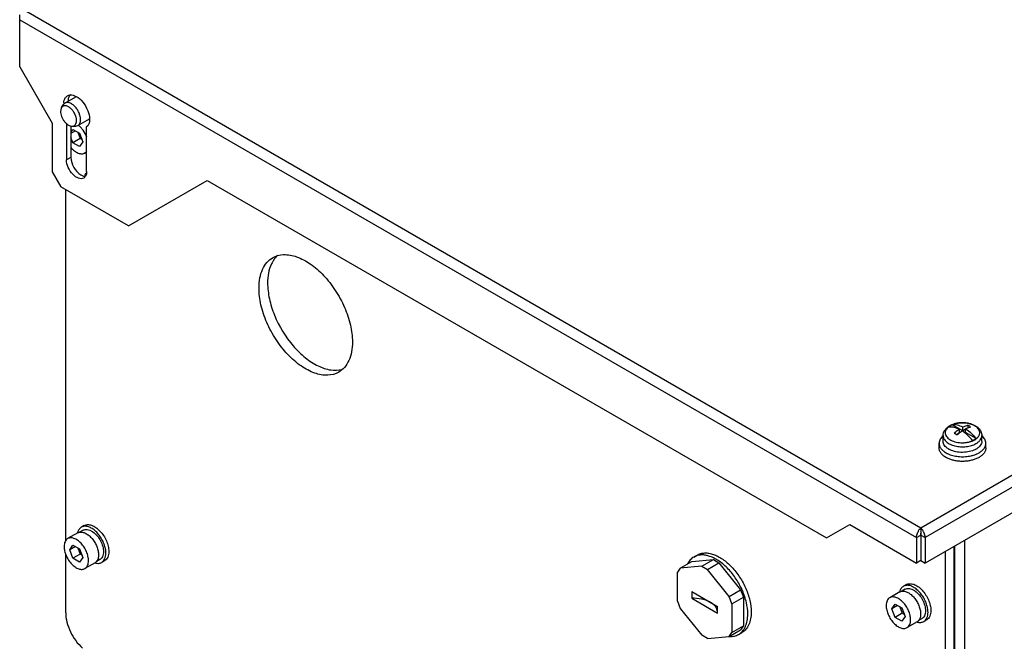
# Model space of a CAD drawing. Header units: millimetres. Extents: x 102 to 789, y 307 to 936.
# Tile 3 of 7: x 110 to 352, y 524 to 677. Entities that reach past the tile are written whole.
import ezdxf

# ---------------------------------------------------------------- set-up
doc = ezdxf.new("R2010")
doc.units = ezdxf.units.MM
doc.header["$LTSCALE"] = 80.870962
doc.layers.get('0').update_dxf_attribs({"linetype": 'CONTINUOUS'})

msp = doc.modelspace()

# ---------------------------------------------------------------- linework, layer by layer
at = {"color": 7, "linetype": 'Continuous'}
for p, q in [((776.63, 809.16), (331.58, 552.21)), ((778.11, 807.07), (332.64, 549.88)), ((778.11, 800.79), (332.64, 543.59)), ((109.9, 665.66), (109.9, 678.48)), ((331.58, 552.21), (111.38, 679.33)), ((109.9, 677.25), (330.52, 549.88)), ((109.9, 665.66), (117.89, 651.82)), ((121.04, 656.73), (123.73, 658.28)), ((120.2, 655.65), (120.66, 656.36)), ((117.89, 651.82), (117.89, 639.81)), ((121.42, 651.7), (121.42, 642.75)), ((124.21, 651.24), (127.04, 652.87)), ((122.49, 651.05), (122.49, 643.37)), ((122.49, 649.5), (123.01, 650.25)), ((123.61, 649.9), (122.49, 649.25)), ((122.86, 651.05), (123.7, 651.09)), ((123.01, 650.25), (124.65, 649.3)), ((123.7, 651.09), (124.21, 651.24)), ((124.17, 649.58), (124.78, 648)), ((124.65, 649.3), (125.46, 647.2)), ((126.37, 639.9), (126.37, 650.9)), ((123.01, 646.98), (122.49, 648.34)), ((124.78, 648), (123.01, 646.98)), ((124.65, 646.04), (123.01, 646.98)), ((125.46, 647.2), (124.65, 646.04)), ((125.26, 647.73), (124.78, 648)), ((126.37, 644.71), (125.95, 644.46)), ((122.49, 643.37), (121.42, 642.75)), ((117.89, 639.81), (120.01, 636.14)), ((125.89, 638.99), (126.09, 639.37)), ((136.63, 626.55), (156, 637.73)), ((156, 637.73), (308.38, 549.76)), ((136.63, 626.55), (120.01, 636.14)), ((121.21, 549.05), (121.21, 635.45)), ((341.9, 576.13), (339.33, 577.62)), ((341.06, 575.64), (341.06, 576.51)), ((341.9, 576.13), (341.9, 577)), ((342.6, 576.53), (341.9, 576.13)), ((342.6, 575.72), (342.6, 576.59)), ((343.14, 576.84), (343.07, 576.8)), ((343.14, 577.46), (343.14, 576.84)), ((343.16, 576.83), (343.14, 576.84)), ((337.08, 573.56), (337.08, 574.94)), ((341.06, 575.64), (340.36, 575.24)), ((345.18, 574.24), (342.6, 575.72)), ((346.58, 573.56), (346.58, 574.94)), ((336.08, 571.93), (336.08, 573.07)), ((344.73, 573.82), (344.8, 573.9)), ((347.58, 571.93), (347.58, 573.07)), ((125.78, 552.82), (125.08, 552.41)), ((308.38, 549.76), (314.11, 553.06)), ((314.11, 553.06), (330.52, 543.59)), ((124.18, 551.03), (121.7, 549.6)), ((125.5, 551.67), (124.64, 551.17)), ((330.52, 549.88), (331.58, 550.49)), ((330.52, 549.88), (330.52, 543.59)), ((331.58, 552.21), (331.58, 550.98)), ((331.58, 550.49), (331.58, 544.21)), ((331.58, 550.49), (332.64, 549.88)), ((332.64, 549.88), (332.64, 543.59)), ((122.2, 546.86), (123.01, 548.02)), ((123.61, 547.68), (122.2, 546.86)), ((123.01, 548.02), (124.65, 547.08)), ((339.71, 547.68), (339.71, 407.65)), ((339.85, 547.76), (339.85, 408.79)), ((342.4, 408.79), (342.4, 549.23)), ((121.21, 531.34), (121.21, 545.81)), ((123.01, 544.76), (122.2, 546.86)), ((124.78, 545.78), (123.01, 544.76)), ((124.17, 547.35), (124.78, 545.78)), ((124.65, 547.08), (125.46, 544.97)), ((125.26, 545.5), (124.78, 545.78)), ((275.73, 545.08), (276.58, 545.57)), ((337.59, 546.45), (337.59, 406.42)), ((124.65, 543.81), (123.01, 544.76)), ((125.46, 544.97), (124.65, 543.81)), ((128.43, 543.67), (125.95, 542.24)), ((129.65, 544.49), (128.79, 543.99)), ((130.78, 544.16), (130.08, 543.75)), ((272.38, 542.34), (275.21, 543.97)), ((277.71, 542.81), (272.38, 542.34)), ((275.21, 543.97), (280.54, 544.44)), ((277.71, 542.81), (280.54, 544.44)), ((277.71, 542.81), (279.1, 542.01)), ((279.1, 542.01), (281.92, 543.64)), ((280.54, 544.44), (281.92, 543.64)), ((281.92, 543.64), (287.26, 537.01)), ((331.58, 544.21), (330.52, 543.59)), ((331.58, 544.21), (332.64, 543.59)), ((272.38, 542.34), (271.69, 541.35)), ((271.69, 534.24), (271.69, 541.35)), ((284.43, 535.38), (279.1, 542.01)), ((328.02, 538.29), (327.31, 537.88)), ((275.24, 536.56), (275.24, 534.93)), ((275.24, 536.56), (281.57, 532.91)), ((284.43, 535.38), (287.26, 537.01)), ((285.12, 533.59), (284.43, 535.38)), ((287.26, 537.01), (287.95, 535.23)), ((326.41, 536.5), (323.94, 535.07)), ((327.73, 537.14), (326.87, 536.64)), ((271.69, 534.24), (272.38, 532.45)), ((275.24, 534.93), (281.57, 531.27)), ((281.57, 531.27), (281.57, 532.91)), ((285.12, 533.59), (287.95, 535.23)), ((285.12, 533.59), (285.12, 526.48)), ((287.95, 535.23), (287.95, 528.12)), ((324.43, 532.33), (325.25, 533.49)), ((325.84, 533.15), (324.43, 532.33)), ((325.25, 533.49), (326.88, 532.55)), ((272.38, 532.45), (277.71, 525.82)), ((325.25, 530.22), (324.43, 532.33)), ((327.01, 531.25), (325.25, 530.22)), ((326.4, 532.82), (327.01, 531.25)), ((326.88, 532.55), (327.7, 530.44)), ((327.49, 530.97), (327.01, 531.25)), ((285.12, 526.48), (287.95, 528.12)), ((287.95, 528.12), (287.26, 527.13)), ((326.88, 529.28), (325.25, 530.22)), ((327.7, 530.44), (326.88, 529.28)), ((330.66, 529.13), (328.19, 527.71)), ((331.88, 529.96), (331.02, 529.46)), ((333.02, 529.63), (332.31, 529.22)), ((279.1, 525.02), (277.71, 525.82)), ((284.43, 525.5), (287.26, 527.13)), ((284.43, 525.5), (285.12, 526.48)), ((286.73, 526.02), (287.58, 526.51)), ((279.1, 525.02), (284.43, 525.5))]:
    msp.add_line(p, q, dxfattribs=at)
for centre, radius, start, end in [((124.64, 656.47), 3.92, 175.2477, 180.0473), ((122.47, 656.88), 1.86, 91.2725, 94.2646), ((123.63, 648.6), 5.19, 48.7522, 52.9821), ((340.41, 574.55), 3.24, 126.9591, 127.2508), ((340.96, 573.39), 4.57, 119.4489, 119.9993), ((340.71, 574.11), 3.78, 121.5603, 122.2608), ((340.69, 574.23), 3.64, 122.4391, 122.8741), ((340.78, 574), 3.91, 119.9948, 121.5558), ((340.71, 574.2), 3.67, 122.2251, 122.4394), ((340.78, 574.08), 3.81, 119.9875, 122.2126), ((340.85, 573.89), 4.04, 119.4487, 119.9991), ((340.88, 573.83), 4.11, 117.4701, 119.4685), ((340.98, 573.73), 4.22, 116.155, 119.9438), ((341.17, 573.35), 4.65, 113.3136, 116.1426), ((339.57, 574.14), 3.48, 93.4378, 93.9178), ((341.64, 571.9), 6.19, 103.1884, 105.8644), ((341.83, 570.77), 7.33, 91.0795, 92.8674), ((341.91, 571.38), 6.72, 78.8783, 80.7282), ((339.64, 571.91), 3.97, 130.3734, 130.819), ((344.04, 571.93), 3.94, 48.9059, 49.4786), ((338.66, 573.56), 1.58, 180, 180.8587), ((340.65, 575.4), 4.37, 238.5271, 239.8853), ((342.8, 577.44), 4.07, 299.4631, 300.0101), ((342.93, 576.91), 4.52, 299.4487, 299.9991), ((345, 573.56), 1.58, 359.1148, 359.9999), ((342.06, 578.23), 8.46, 282.7832, 285.4056), ((127.26, 550.28), 3.21, 166.0826, 167.4281), ((125.36, 547.66), 4.41, 54.5076, 57.0871), ((334.24, 549.62), 3.75, 150.8553, 155.5291), ((328.91, 549.61), 3.76, 24.3068, 29.1217), ((124.34, 545.8), 6.79, 11.9225, 13.6077), ((329.5, 535.75), 3.21, 166.0826, 167.4281), ((327.59, 533.12), 4.42, 54.3093, 57.0857), ((326.57, 531.27), 6.79, 11.9225, 13.6077)]:
    msp.add_arc(centre, radius, start, end, dxfattribs=at)
for points, knots in [([(121.04, 656.73), (120.97, 656.68), (120.82, 656.57), (120.71, 656.43), (120.66, 656.36)], [0, 0, 0, 0, 0.490377, 1, 1, 1, 1]), ([(120.73, 656.8), (120.74, 656.89), (120.78, 657.21), (120.87, 657.54), (120.97, 657.75)], [0, 0, 0, 0, 0.266769, 1, 1, 1, 1]), ([(120.97, 657.75), (121.01, 657.84), (121.17, 658.14), (121.43, 658.4), (121.65, 658.53)], [0, 0, 0, 0, 0.265853, 1, 1, 1, 1]), ([(124.87, 652.69), (124.87, 652.96), (124.79, 653.53), (124.51, 654.36), (124.07, 655.17), (123.52, 655.88), (122.89, 656.43), (122.33, 656.74), (121.88, 656.86), (121.58, 656.89), (121.29, 656.84), (121.12, 656.77), (121.04, 656.73)], [0, 0, 0, 0, 0.128683, 0.270274, 0.417429, 0.561775, 0.695446, 0.812711, 0.864676, 0.91251, 0.95714, 1, 1, 1, 1]), ([(122.25, 658.74), (122.21, 658.68), (122.03, 658.41), (121.91, 658.1), (121.86, 657.86)], [0, 0, 0, 0, 0.23495, 1, 1, 1, 1]), ([(122.43, 658.74), (122.51, 658.74), (122.83, 658.73), (123.15, 658.65), (123.37, 658.56)], [0, 0, 0, 0, 0.234412, 1, 1, 1, 1]), ([(123.37, 658.56), (124, 658.32), (125.19, 657.42), (126.03, 656.21), (126.37, 655.52)], [0, 0, 0, 0, 0.463047, 1, 1, 1, 1]), ([(120.2, 655.65), (120.16, 655.59), (120.01, 655.29), (119.96, 654.96), (119.96, 654.7)], [0, 0, 0, 0, 0.22548, 1, 1, 1, 1]), ([(119.96, 654.7), (119.96, 654.5), (120.01, 654.06), (120.2, 653.42), (120.51, 652.79), (120.9, 652.2), (121.29, 651.78), (121.62, 651.5), (122.07, 651.2), (122.52, 651.03), (122.86, 651.05)], [0, 0, 0, 0, 0.122945, 0.257453, 0.398323, 0.539422, 0.674586, 0.738291, 0.798652, 1, 1, 1, 1]), ([(123.88, 652.44), (123.88, 652.71), (123.79, 653.27), (123.49, 654.09), (123.02, 654.85), (122.45, 655.49), (121.9, 655.87), (121.46, 656.05), (121.15, 656.11), (120.86, 656.1), (120.59, 656.02), (120.37, 655.86), (120.25, 655.72), (120.2, 655.65)], [0, 0, 0, 0, 0.133933, 0.281887, 0.43396, 0.579301, 0.708631, 0.765732, 0.81767, 0.865242, 0.910009, 0.95415, 1, 1, 1, 1]), ([(126.37, 655.52), (126.49, 655.29), (126.86, 654.43), (127.08, 653.49), (127.08, 652.8)], [0, 0, 0, 0, 0.267408, 1, 1, 1, 1]), ([(122.86, 651.05), (122.93, 651.05), (123.08, 651.07), (123.28, 651.15), (123.46, 651.28), (123.67, 651.51), (123.84, 651.9), (123.88, 652.25), (123.88, 652.44)], [0, 0, 0, 0, 0.116601, 0.228842, 0.340527, 0.455556, 0.707092, 1, 1, 1, 1]), ([(124.21, 651.24), (124.32, 651.3), (124.51, 651.46), (124.72, 651.8), (124.84, 652.22), (124.87, 652.53), (124.87, 652.69)], [0, 0, 0, 0, 0.217772, 0.450955, 0.710192, 1, 1, 1, 1]), ([(127.08, 652.8), (127.08, 652.6), (127.04, 651.92), (126.75, 651.21), (126.37, 650.9)], [0, 0, 0, 0, 0.289447, 1, 1, 1, 1]), ([(126.4, 648.46), (126.17, 649.03), (125.72, 649.84), (124.94, 650.75), (124.51, 651.14), (124.28, 651.31)], [0, 0, 0, 0, 0.513695, 0.764182, 1, 1, 1, 1]), ([(122.47, 645.83), (122.74, 645.52), (123.17, 645.1), (123.81, 644.67), (124.28, 644.44), (124.74, 644.29), (125.18, 644.25), (125.59, 644.3), (125.84, 644.4), (125.95, 644.46)], [0, 0, 0, 0, 0.306224, 0.446416, 0.576042, 0.694756, 0.803331, 0.903902, 1, 1, 1, 1]), ([(125.95, 644.46), (126.04, 644.51), (126.2, 644.63), (126.34, 644.78), (126.4, 644.86)], [0, 0, 0, 0, 0.493102, 1, 1, 1, 1]), ([(125.65, 638.29), (125.28, 638.08), (124.48, 638.12), (123.61, 638.62), (122.66, 639.46), (121.77, 640.83), (121.42, 642.13), (121.42, 642.75)], [0, 0, 0, 0, 0.183276, 0.301456, 0.43618, 0.728863, 1, 1, 1, 1]), ([(122.49, 643.37), (122.49, 642.52), (123.06, 640.85), (124.22, 639.51), (124.95, 639.09)], [0, 0, 0, 0, 0.499767, 1, 1, 1, 1]), ([(126.17, 639.5), (126.16, 639.49), (126.13, 639.45), (126.11, 639.4), (126.09, 639.37)], [0, 0, 0, 0, 0.244743, 1, 1, 1, 1]), ([(126.37, 639.9), (126.37, 639.82), (126.36, 639.53), (126.31, 639.23), (126.23, 639.03)], [0, 0, 0, 0, 0.267231, 1, 1, 1, 1]), ([(124.95, 639.09), (125.04, 639.03), (125.38, 638.86), (125.76, 638.75), (126.04, 638.74)], [0, 0, 0, 0, 0.275554, 1, 1, 1, 1]), ([(126.23, 639.03), (126.2, 638.95), (126.08, 638.66), (125.85, 638.41), (125.65, 638.29)], [0, 0, 0, 0, 0.270553, 1, 1, 1, 1]), ([(168.77, 611.26), (168.77, 612.08), (168.89, 613.65), (169.52, 615.8), (170.59, 617.54), (171.6, 618.39), (172.13, 618.7)], [0, 0, 0, 0, 0.289774, 0.549067, 0.782226, 1, 1, 1, 1]), ([(172.52, 618.36), (172.25, 617.99), (171.2, 616.2), (170.89, 614.08), (170.89, 612.48)], [0, 0, 0, 0, 0.223961, 1, 1, 1, 1]), ([(172.13, 618.7), (172.94, 619.17), (174.98, 619.69), (178.26, 619.03), (181.62, 617.2), (184.83, 614.35), (187.67, 610.72), (189.91, 606.59), (191.36, 602.3), (191.75, 599.38), (191.75, 597.99)], [0, 0, 0, 0, 0.086933, 0.186405, 0.303797, 0.437611, 0.582112, 0.729427, 0.871168, 1, 1, 1, 1]), ([(173.37, 619.29), (173.14, 619.08), (172.84, 618.78), (172.58, 618.44), (172.52, 618.36)], [0, 0, 0, 0, 0.745568, 1, 1, 1, 1]), ([(188.38, 590.55), (187.57, 590.08), (185.53, 589.56), (182.25, 590.22), (178.89, 592.05), (175.68, 594.9), (172.84, 598.53), (170.6, 602.66), (169.15, 606.95), (168.77, 609.87), (168.77, 611.26)], [0, 0, 0, 0, 0.086933, 0.186405, 0.303797, 0.437611, 0.582112, 0.729427, 0.871168, 1, 1, 1, 1]), ([(170.89, 612.48), (170.89, 611.19), (171.23, 608.47), (172.95, 603.06), (176, 598.03), (179.98, 594.09), (183.11, 592.02), (186.22, 590.94), (188.29, 590.99), (189.18, 591.23)], [0, 0, 0, 0, 0.125701, 0.263612, 0.549564, 0.684384, 0.805502, 0.910085, 1, 1, 1, 1]), ([(191.75, 597.99), (191.75, 597.17), (191.62, 595.6), (190.99, 593.45), (189.92, 591.7), (188.92, 590.86), (188.38, 590.55)], [0, 0, 0, 0, 0.289774, 0.549067, 0.782226, 1, 1, 1, 1]), ([(337.08, 574.94), (337.08, 575.19), (337.16, 575.68), (337.51, 576.34), (338.02, 576.91), (338.45, 577.21), (338.68, 577.34)], [0, 0, 0, 0, 0.24203, 0.486307, 0.737189, 1, 1, 1, 1]), ([(338.45, 577.13), (338.29, 577.02), (338.03, 576.78), (337.73, 576.35), (337.57, 575.89), (337.57, 575.41), (337.73, 574.95), (338.03, 574.52), (338.45, 574.14), (338.99, 573.81), (339.62, 573.54), (340.32, 573.34), (341.07, 573.22), (341.72, 573.19), (342.24, 573.2), (342.63, 573.24), (343.02, 573.29), (343.39, 573.36), (343.69, 573.44), (343.92, 573.51), (344.09, 573.57), (344.23, 573.62), (344.34, 573.67), (344.4, 573.7), (344.45, 573.72), (344.49, 573.74), (344.53, 573.75), (344.57, 573.78), (344.61, 573.79), (344.65, 573.79), (344.7, 573.8), (344.72, 573.81), (344.73, 573.82)], [0, 0, 0, 0, 0.05605, 0.106509, 0.152912, 0.197811, 0.24421, 0.29466, 0.350693, 0.412783, 0.480559, 0.553045, 0.62886, 0.706371, 0.745229, 0.783851, 0.82202, 0.859527, 0.896174, 0.914116, 0.931783, 0.949138, 0.957717, 0.966199, 0.97041, 0.974602, 0.97877, 0.982918, 0.98714, 0.991619, 0.995891, 1, 1, 1, 1]), ([(338.69, 577.31), (338.67, 577.29), (338.59, 577.24), (338.52, 577.19), (338.46, 577.14)], [0, 0, 0, 0, 0.254311, 1, 1, 1, 1]), ([(338.71, 577.29), (338.69, 577.28), (338.61, 577.22), (338.54, 577.17), (338.48, 577.13)], [0, 0, 0, 0, 0.254492, 1, 1, 1, 1]), ([(338.48, 577.13), (338.9, 577.15), (339.8, 577.05), (340.63, 576.72), (341.06, 576.51)], [0, 0, 0, 0, 0.467901, 1, 1, 1, 1]), ([(338.72, 577.36), (339.07, 577.56), (339.84, 577.87), (341.09, 578.11), (342.39, 578.12), (343.65, 577.92), (344.79, 577.5), (345.6, 576.95), (346.09, 576.41), (346.36, 575.96), (346.54, 575.46), (346.58, 575.12), (346.58, 574.94)], [0, 0, 0, 0, 0.126258, 0.260782, 0.398805, 0.534165, 0.661745, 0.779726, 0.835977, 0.891089, 0.945642, 1, 1, 1, 1]), ([(339.95, 577.85), (339.87, 577.83), (339.53, 577.72), (339.21, 577.59), (338.99, 577.47)], [0, 0, 0, 0, 0.259981, 1, 1, 1, 1]), ([(341.9, 577), (341.49, 577.21), (340.66, 577.54), (339.77, 577.64), (339.36, 577.62)], [0, 0, 0, 0, 0.531726, 1, 1, 1, 1]), ([(341.06, 576.51), (340.95, 576.44), (340.52, 576.14), (340.11, 575.81), (339.82, 575.54)], [0, 0, 0, 0, 0.242064, 1, 1, 1, 1]), ([(341.46, 578.09), (341.36, 578.09), (340.94, 578.06), (340.53, 577.99), (340.23, 577.92)], [0, 0, 0, 0, 0.254087, 1, 1, 1, 1]), ([(342.99, 578.01), (342.88, 578.03), (342.45, 578.09), (342.02, 578.11), (341.69, 578.1)], [0, 0, 0, 0, 0.247297, 1, 1, 1, 1]), ([(343.14, 577.46), (343.04, 577.43), (342.62, 577.32), (342.21, 577.15), (341.9, 577)], [0, 0, 0, 0, 0.239097, 1, 1, 1, 1]), ([(342.6, 576.59), (342.71, 576.64), (343.11, 576.83), (343.53, 576.98), (343.84, 577.05)], [0, 0, 0, 0, 0.261337, 1, 1, 1, 1]), ([(342.6, 576.59), (343.08, 576.29), (344, 575.56), (344.8, 574.71), (345.18, 574.24)], [0, 0, 0, 0, 0.481302, 1, 1, 1, 1]), ([(343.84, 577.05), (343.78, 577.09), (343.56, 577.24), (343.32, 577.37), (343.14, 577.46)], [0, 0, 0, 0, 0.255694, 1, 1, 1, 1]), ([(344.34, 577.63), (344.25, 577.67), (343.88, 577.81), (343.5, 577.91), (343.2, 577.97)], [0, 0, 0, 0, 0.240793, 1, 1, 1, 1]), ([(344.82, 577.4), (344.78, 577.42), (344.62, 577.5), (344.46, 577.58), (344.34, 577.63)], [0, 0, 0, 0, 0.243612, 1, 1, 1, 1]), ([(345.1, 577.22), (345.07, 577.24), (344.98, 577.3), (344.89, 577.35), (344.82, 577.4)], [0, 0, 0, 0, 0.245309, 1, 1, 1, 1]), ([(344.84, 573.91), (344.86, 573.9), (344.92, 573.9), (345, 573.95), (345.04, 574.01), (345.07, 574.08), (345.12, 574.14), (345.19, 574.17), (345.26, 574.2), (345.32, 574.25), (345.37, 574.3), (345.45, 574.36), (345.53, 574.44), (345.62, 574.54), (345.74, 574.68), (345.86, 574.85), (345.97, 575.07), (346.04, 575.3), (346.09, 575.6), (346.06, 576), (345.87, 576.45), (345.54, 576.87), (345.26, 577.11), (345.1, 577.22)], [0, 0, 0, 0, 0.021241, 0.0401, 0.05829, 0.076476, 0.094309, 0.113023, 0.131429, 0.148944, 0.166335, 0.183494, 0.217088, 0.249797, 0.281643, 0.342905, 0.401362, 0.457646, 0.51254, 0.621428, 0.735606, 0.860769, 1, 1, 1, 1]), ([(337.05, 574.91), (336.9, 574.78), (336.63, 574.51), (336.32, 574.05), (336.12, 573.57), (336.08, 573.23), (336.08, 573.07)], [0, 0, 0, 0, 0.277461, 0.532872, 0.771162, 1, 1, 1, 1]), ([(337.08, 574.94), (337.08, 574.81), (337.12, 574.53), (337.27, 574.13), (337.53, 573.76), (338.01, 573.27), (338.83, 572.77), (340.01, 572.37), (341.34, 572.18), (342.71, 572.21), (344, 572.46), (344.8, 572.78), (345.15, 572.98)], [0, 0, 0, 0, 0.04285, 0.087454, 0.135235, 0.187117, 0.304152, 0.437571, 0.581747, 0.728916, 0.870779, 1, 1, 1, 1]), ([(339.82, 575.54), (339.88, 575.51), (340.12, 575.38), (340.35, 575.25), (340.52, 575.14)], [0, 0, 0, 0, 0.244332, 1, 1, 1, 1]), ([(340.52, 575.14), (340.62, 575.23), (341.01, 575.57), (341.43, 575.89), (341.76, 576.1)], [0, 0, 0, 0, 0.257803, 1, 1, 1, 1]), ([(344.33, 573.75), (343.95, 574.22), (343.15, 575.07), (342.23, 575.8), (341.76, 576.1)], [0, 0, 0, 0, 0.518698, 1, 1, 1, 1]), ([(344.79, 573.97), (344.82, 573.99), (344.96, 574.08), (345.09, 574.17), (345.18, 574.24)], [0, 0, 0, 0, 0.257235, 1, 1, 1, 1]), ([(345.19, 573), (345.4, 573.12), (345.78, 573.38), (346.23, 573.86), (346.51, 574.38), (346.58, 574.76), (346.58, 574.94)], [0, 0, 0, 0, 0.28981, 0.549047, 0.782229, 1, 1, 1, 1]), ([(347.58, 573.07), (347.58, 573.23), (347.54, 573.56), (347.35, 574.05), (347.04, 574.5), (346.77, 574.77), (346.63, 574.9)], [0, 0, 0, 0, 0.229088, 0.467502, 0.722829, 1, 1, 1, 1]), ([(336.08, 573.07), (336.08, 572.95), (336.1, 572.71), (336.24, 572.23), (336.51, 571.77), (336.88, 571.37), (337.35, 570.96), (337.76, 570.71), (338.05, 570.57)], [0, 0, 0, 0, 0.10613, 0.214616, 0.445974, 0.572401, 0.706842, 1, 1, 1, 1]), ([(338.13, 569.38), (337.83, 569.53), (337.4, 569.78), (336.92, 570.19), (336.53, 570.6), (336.25, 571.07), (336.1, 571.56), (336.08, 571.8), (336.08, 571.93)], [0, 0, 0, 0, 0.294096, 0.428831, 0.555373, 0.786346, 0.894395, 1, 1, 1, 1]), ([(338.37, 571.68), (338.18, 571.8), (337.83, 572.05), (337.41, 572.5), (337.15, 573.01), (337.08, 573.36), (337.08, 573.53)], [0, 0, 0, 0, 0.287814, 0.546524, 0.780623, 1, 1, 1, 1]), ([(344.33, 573.75), (344.37, 573.76), (344.53, 573.83), (344.68, 573.91), (344.79, 573.97)], [0, 0, 0, 0, 0.256221, 1, 1, 1, 1]), ([(346.58, 573.53), (346.58, 573.36), (346.51, 572.98), (346.22, 572.46), (345.77, 572), (345.4, 571.74), (345.19, 571.62)], [0, 0, 0, 0, 0.217753, 0.451172, 0.710485, 1, 1, 1, 1]), ([(345.9, 570.72), (346.15, 570.87), (346.61, 571.18), (347.15, 571.76), (347.45, 572.3), (347.56, 572.74), (347.58, 572.96), (347.58, 573.07)], [0, 0, 0, 0, 0.289588, 0.548634, 0.781636, 0.891838, 1, 1, 1, 1]), ([(347.58, 571.93), (347.58, 571.82), (347.56, 571.6), (347.45, 571.15), (347.15, 570.61), (346.61, 570.04), (346.15, 569.72), (345.9, 569.58)], [0, 0, 0, 0, 0.108162, 0.218363, 0.451365, 0.710412, 1, 1, 1, 1]), ([(338.05, 570.57), (338.09, 570.55), (338.23, 570.48), (338.38, 570.41), (338.49, 570.37)], [0, 0, 0, 0, 0.246012, 1, 1, 1, 1]), ([(345.3, 569.28), (345.04, 569.16), (344.48, 568.96), (343.59, 568.75), (342.65, 568.62), (341.69, 568.59), (340.73, 568.65), (339.81, 568.8), (338.94, 569.04), (338.39, 569.26), (338.13, 569.38)], [0, 0, 0, 0, 0.118057, 0.242615, 0.371607, 0.502696, 0.633421, 0.761343, 0.884188, 1, 1, 1, 1]), ([(344.62, 571.34), (344.14, 571.14), (343.09, 570.86), (341.46, 570.77), (339.87, 571), (338.89, 571.38), (338.46, 571.62)], [0, 0, 0, 0, 0.246423, 0.509225, 0.76709, 1, 1, 1, 1]), ([(338.49, 570.37), (338.9, 570.2), (339.77, 569.93), (341.14, 569.74), (342.55, 569.74), (343.48, 569.88), (343.93, 569.98)], [0, 0, 0, 0, 0.237493, 0.489992, 0.747659, 1, 1, 1, 1]), ([(344.31, 570.07), (344.39, 570.09), (344.68, 570.18), (344.97, 570.28), (345.18, 570.37)], [0, 0, 0, 0, 0.255768, 1, 1, 1, 1]), ([(345.19, 571.62), (345.14, 571.59), (344.96, 571.49), (344.77, 571.4), (344.62, 571.34)], [0, 0, 0, 0, 0.243053, 1, 1, 1, 1]), ([(345.18, 570.37), (345.24, 570.4), (345.49, 570.5), (345.73, 570.62), (345.9, 570.72)], [0, 0, 0, 0, 0.257011, 1, 1, 1, 1]), ([(345.9, 569.58), (345.85, 569.55), (345.66, 569.44), (345.46, 569.35), (345.3, 569.28)], [0, 0, 0, 0, 0.243947, 1, 1, 1, 1]), ([(125.08, 552.41), (124.96, 552.35), (124.75, 552.19), (124.48, 551.87), (124.28, 551.49), (124.18, 551.2), (124.15, 551.05)], [0, 0, 0, 0, 0.231589, 0.471271, 0.725845, 1, 1, 1, 1]), ([(130.94, 547.4), (130.84, 547.8), (130.58, 548.59), (130, 549.71), (129.28, 550.72), (128.45, 551.58), (127.57, 552.21), (126.79, 552.54), (126.2, 552.65), (125.79, 552.65), (125.41, 552.57), (125.18, 552.47), (125.08, 552.41)], [0, 0, 0, 0, 0.142396, 0.290127, 0.436877, 0.576461, 0.703715, 0.815533, 0.865741, 0.912612, 0.956981, 1, 1, 1, 1]), ([(125.78, 552.82), (125.91, 552.89), (126.18, 553), (126.63, 553.07), (127.11, 553.03), (127.81, 552.85), (128.7, 552.36), (129.69, 551.48), (130.57, 550.36), (131.25, 549.09), (131.7, 547.77), (131.82, 546.88), (131.82, 546.45)], [0, 0, 0, 0, 0.042861, 0.087491, 0.135326, 0.187291, 0.304556, 0.438226, 0.582572, 0.729727, 0.871318, 1, 1, 1, 1]), ([(124.18, 551.03), (124.21, 551.05), (124.35, 551.12), (124.51, 551.17), (124.63, 551.19)], [0, 0, 0, 0, 0.247578, 1, 1, 1, 1]), ([(124.63, 551.19), (124.74, 551.22), (124.99, 551.24), (125.37, 551.2), (125.76, 551.08), (126.32, 550.84), (127, 550.36), (127.75, 549.6), (128.4, 548.68), (128.9, 547.67), (129.22, 546.64), (129.31, 545.94), (129.31, 545.61)], [0, 0, 0, 0, 0.044142, 0.091381, 0.142395, 0.197476, 0.319279, 0.453992, 0.596078, 0.738821, 0.87541, 1, 1, 1, 1]), ([(125.5, 551.67), (125.65, 551.76), (125.99, 551.88), (126.56, 551.87), (127.17, 551.7), (127.56, 551.49), (127.75, 551.36)], [0, 0, 0, 0, 0.214483, 0.446332, 0.706871, 1, 1, 1, 1]), ([(127.92, 551.25), (128.29, 550.98), (129, 550.31), (129.81, 549.1), (130.36, 547.76), (130.51, 546.83), (130.51, 546.39)], [0, 0, 0, 0, 0.24408, 0.506858, 0.765956, 1, 1, 1, 1]), ([(330.52, 549.88), (330.52, 549.98), (330.55, 550.43), (330.69, 550.86), (330.83, 551.17)], [0, 0, 0, 0, 0.228663, 1, 1, 1, 1]), ([(330.96, 551.44), (331.01, 551.52), (331.18, 551.8), (331.39, 552.06), (331.58, 552.21)], [0, 0, 0, 0, 0.273758, 1, 1, 1, 1]), ([(331.58, 550.98), (331.58, 550.95), (331.58, 550.79), (331.57, 550.62), (331.58, 550.49)], [0, 0, 0, 0, 0.194233, 1, 1, 1, 1]), ([(331.58, 550.49), (331.58, 550.54), (331.58, 550.7), (331.57, 550.87), (331.58, 550.98)], [0, 0, 0, 0, 0.278898, 1, 1, 1, 1]), ([(332.19, 551.44), (332.15, 551.52), (331.98, 551.8), (331.76, 552.05), (331.58, 552.21)], [0, 0, 0, 0, 0.273789, 1, 1, 1, 1]), ([(332.64, 549.88), (332.64, 549.98), (332.61, 550.42), (332.47, 550.85), (332.33, 551.16)], [0, 0, 0, 0, 0.228656, 1, 1, 1, 1]), ([(121.7, 549.6), (121.56, 549.52), (121.3, 549.3), (121.02, 548.84), (120.86, 548.28), (120.82, 547.87), (120.82, 547.65)], [0, 0, 0, 0, 0.217772, 0.450952, 0.710189, 1, 1, 1, 1]), ([(120.82, 547.65), (120.82, 547.29), (120.93, 546.53), (121.3, 545.4), (121.89, 544.32), (122.63, 543.37), (123.47, 542.63), (124.23, 542.21), (124.83, 542.05), (125.24, 542.02), (125.62, 542.08), (125.85, 542.18), (125.95, 542.24)], [0, 0, 0, 0, 0.128681, 0.270272, 0.417429, 0.561777, 0.695447, 0.812712, 0.864676, 0.91251, 0.95714, 1, 1, 1, 1]), ([(126.83, 544.18), (126.83, 544.55), (126.73, 545.31), (126.35, 546.43), (125.77, 547.51), (125.03, 548.46), (124.19, 549.21), (123.43, 549.62), (122.83, 549.78), (122.42, 549.81), (122.04, 549.75), (121.81, 549.66), (121.7, 549.6)], [0, 0, 0, 0, 0.128681, 0.270272, 0.417429, 0.561777, 0.695447, 0.812712, 0.864676, 0.91251, 0.95714, 1, 1, 1, 1]), ([(129.31, 545.61), (129.31, 545.45), (129.29, 545.13), (129.19, 544.68), (129.04, 544.29), (128.88, 544.07), (128.8, 543.97)], [0, 0, 0, 0, 0.281598, 0.540891, 0.779119, 1, 1, 1, 1]), ([(130.37, 545.42), (130.3, 545.22), (130.16, 544.94), (129.89, 544.65), (129.73, 544.53), (129.65, 544.49)], [0, 0, 0, 0, 0.52205, 0.76417, 1, 1, 1, 1]), ([(130.08, 543.75), (130.24, 543.85), (130.55, 544.11), (130.88, 544.64), (131.07, 545.3), (131.11, 545.79), (131.11, 546.04)], [0, 0, 0, 0, 0.217773, 0.450952, 0.710189, 1, 1, 1, 1]), ([(130.51, 546.39), (130.51, 546.3), (130.5, 545.97), (130.44, 545.64), (130.37, 545.42)], [0, 0, 0, 0, 0.266941, 1, 1, 1, 1]), ([(131.82, 546.45), (131.82, 546.19), (131.78, 545.71), (131.59, 545.05), (131.26, 544.51), (130.95, 544.25), (130.78, 544.16)], [0, 0, 0, 0, 0.289807, 0.549044, 0.782225, 1, 1, 1, 1]), ([(131.11, 546.04), (131.11, 546.13), (131.1, 546.52), (131.04, 546.91), (130.98, 547.21)], [0, 0, 0, 0, 0.239075, 1, 1, 1, 1]), ([(275.73, 545.08), (275.41, 544.89), (274.8, 544.4), (274.36, 543.76), (274.18, 543.41)], [0, 0, 0, 0, 0.486152, 1, 1, 1, 1]), ([(289.01, 531.06), (289.01, 532), (288.75, 533.98), (287.76, 536.88), (286.25, 539.68), (284.62, 541.76), (283.16, 543.17), (282.03, 544.05), (280.89, 544.75), (279.76, 545.25), (278.65, 545.55), (277.59, 545.63), (276.6, 545.48), (276, 545.23), (275.73, 545.08)], [0, 0, 0, 0, 0.128623, 0.270153, 0.417244, 0.561526, 0.630178, 0.695317, 0.756312, 0.812794, 0.864736, 0.912549, 0.957159, 1, 1, 1, 1]), ([(276.58, 545.57), (276.85, 545.72), (277.45, 545.97), (278.44, 546.12), (279.5, 546.04), (280.6, 545.74), (281.74, 545.24), (282.88, 544.54), (284.01, 543.66), (285.47, 542.25), (287.1, 540.16), (288.61, 537.37), (289.6, 534.47), (289.86, 532.49), (289.86, 531.55)], [0, 0, 0, 0, 0.042841, 0.087451, 0.135264, 0.187206, 0.243688, 0.304684, 0.369823, 0.438474, 0.582756, 0.729846, 0.871376, 1, 1, 1, 1]), ([(125.95, 542.24), (126.09, 542.32), (126.36, 542.54), (126.64, 542.99), (126.8, 543.56), (126.83, 543.97), (126.83, 544.18)], [0, 0, 0, 0, 0.217772, 0.450952, 0.710189, 1, 1, 1, 1]), ([(128.8, 543.97), (128.77, 543.94), (128.66, 543.82), (128.53, 543.73), (128.43, 543.67)], [0, 0, 0, 0, 0.254367, 1, 1, 1, 1]), ([(128.44, 543.62), (128.58, 543.58), (128.88, 543.52), (129.31, 543.51), (129.72, 543.58), (129.96, 543.69), (130.08, 543.75)], [0, 0, 0, 0, 0.274168, 0.528734, 0.768416, 1, 1, 1, 1]), ([(327.31, 537.88), (327.2, 537.82), (326.98, 537.65), (326.72, 537.34), (326.51, 536.96), (326.42, 536.67), (326.38, 536.52)], [0, 0, 0, 0, 0.231589, 0.471271, 0.725845, 1, 1, 1, 1]), ([(333.17, 532.87), (333.08, 533.27), (332.81, 534.06), (332.24, 535.18), (331.51, 536.19), (330.68, 537.05), (329.8, 537.68), (329.03, 538.01), (328.44, 538.12), (328.03, 538.12), (327.65, 538.04), (327.42, 537.94), (327.31, 537.88)], [0, 0, 0, 0, 0.142396, 0.290127, 0.436877, 0.576461, 0.703715, 0.815533, 0.865741, 0.912612, 0.956981, 1, 1, 1, 1]), ([(328.02, 538.29), (328.14, 538.36), (328.41, 538.47), (328.86, 538.54), (329.34, 538.5), (330.04, 538.32), (330.94, 537.83), (331.93, 536.95), (332.8, 535.83), (333.49, 534.56), (333.93, 533.24), (334.05, 532.34), (334.05, 531.92)], [0, 0, 0, 0, 0.042861, 0.087491, 0.135326, 0.187291, 0.304556, 0.438226, 0.582572, 0.729727, 0.871318, 1, 1, 1, 1]), ([(326.41, 536.5), (326.45, 536.52), (326.59, 536.59), (326.74, 536.64), (326.86, 536.66)], [0, 0, 0, 0, 0.247578, 1, 1, 1, 1]), ([(326.86, 536.66), (326.98, 536.69), (327.22, 536.71), (327.6, 536.66), (327.99, 536.55), (328.55, 536.3), (329.24, 535.83), (329.99, 535.07), (330.63, 534.15), (331.13, 533.14), (331.46, 532.11), (331.54, 531.41), (331.54, 531.08)], [0, 0, 0, 0, 0.044142, 0.091381, 0.142395, 0.197476, 0.319279, 0.453992, 0.596078, 0.738821, 0.87541, 1, 1, 1, 1]), ([(327.73, 537.14), (327.88, 537.23), (328.23, 537.35), (328.8, 537.34), (329.4, 537.17), (329.79, 536.96), (329.99, 536.83)], [0, 0, 0, 0, 0.214483, 0.446332, 0.706871, 1, 1, 1, 1]), ([(330.16, 536.71), (330.54, 536.44), (331.24, 535.77), (332.05, 534.56), (332.59, 533.23), (332.74, 532.3), (332.74, 531.86)], [0, 0, 0, 0, 0.244322, 0.507096, 0.766064, 1, 1, 1, 1]), ([(281.57, 531.58), (281.56, 531.81), (281.44, 532.29), (281.04, 532.96), (280.42, 533.55), (279.61, 534.06), (278.66, 534.47), (277.2, 534.86), (276.03, 534.95), (275.24, 534.93)], [0, 0, 0, 0, 0.090187, 0.187755, 0.296755, 0.418597, 0.552567, 0.696451, 1, 1, 1, 1]), ([(323.94, 535.07), (323.8, 534.99), (323.53, 534.77), (323.26, 534.31), (323.09, 533.75), (323.06, 533.34), (323.06, 533.12)], [0, 0, 0, 0, 0.217772, 0.450952, 0.710189, 1, 1, 1, 1]), ([(323.06, 533.12), (323.06, 532.76), (323.16, 531.99), (323.54, 530.87), (324.12, 529.79), (324.87, 528.84), (325.71, 528.1), (326.47, 527.68), (327.06, 527.52), (327.47, 527.49), (327.85, 527.55), (328.08, 527.65), (328.19, 527.71)], [0, 0, 0, 0, 0.128681, 0.270272, 0.417429, 0.561777, 0.695447, 0.812712, 0.864676, 0.91251, 0.95714, 1, 1, 1, 1]), ([(329.07, 529.65), (329.07, 530.01), (328.97, 530.78), (328.59, 531.9), (328, 532.98), (327.26, 533.93), (326.42, 534.68), (325.66, 535.09), (325.06, 535.25), (324.65, 535.28), (324.27, 535.22), (324.04, 535.13), (323.94, 535.07)], [0, 0, 0, 0, 0.128681, 0.270272, 0.417429, 0.561777, 0.695447, 0.812712, 0.864676, 0.91251, 0.95714, 1, 1, 1, 1]), ([(121.21, 531.34), (121.21, 530.58), (121.45, 528.97), (122.6, 525.88), (124.13, 523.75), (125.39, 522.63)], [0, 0, 0, 0, 0.231498, 0.48709, 1, 1, 1, 1]), ([(286.73, 526.02), (286.91, 526.13), (287.26, 526.37), (287.88, 526.98), (288.5, 527.99), (288.93, 529.44), (289.01, 530.5), (289.01, 531.06)], [0, 0, 0, 0, 0.108163, 0.218365, 0.451367, 0.710413, 1, 1, 1, 1]), ([(289.86, 531.55), (289.86, 530.99), (289.77, 529.93), (289.35, 528.48), (288.73, 527.47), (288.11, 526.86), (287.76, 526.62), (287.58, 526.51)], [0, 0, 0, 0, 0.289586, 0.548633, 0.781635, 0.891837, 1, 1, 1, 1]), ([(331.54, 531.08), (331.54, 530.92), (331.52, 530.6), (331.43, 530.15), (331.27, 529.76), (331.12, 529.54), (331.03, 529.44)], [0, 0, 0, 0, 0.281598, 0.540891, 0.779119, 1, 1, 1, 1]), ([(332.6, 530.89), (332.53, 530.69), (332.39, 530.41), (332.12, 530.12), (331.97, 530), (331.88, 529.96)], [0, 0, 0, 0, 0.52205, 0.76417, 1, 1, 1, 1]), ([(332.31, 529.22), (332.47, 529.32), (332.78, 529.57), (333.11, 530.11), (333.31, 530.77), (333.35, 531.26), (333.35, 531.51)], [0, 0, 0, 0, 0.217773, 0.450952, 0.710189, 1, 1, 1, 1]), ([(332.74, 531.86), (332.74, 531.77), (332.73, 531.44), (332.68, 531.11), (332.6, 530.89)], [0, 0, 0, 0, 0.266941, 1, 1, 1, 1]), ([(334.05, 531.92), (334.05, 531.66), (334.01, 531.18), (333.82, 530.52), (333.49, 529.98), (333.18, 529.72), (333.02, 529.63)], [0, 0, 0, 0, 0.289807, 0.549044, 0.782225, 1, 1, 1, 1]), ([(333.35, 531.51), (333.35, 531.6), (333.33, 531.99), (333.28, 532.38), (333.22, 532.67)], [0, 0, 0, 0, 0.239075, 1, 1, 1, 1]), ([(328.19, 527.71), (328.33, 527.79), (328.59, 528.01), (328.87, 528.46), (329.03, 529.03), (329.07, 529.44), (329.07, 529.65)], [0, 0, 0, 0, 0.217772, 0.450952, 0.710189, 1, 1, 1, 1]), ([(331.03, 529.44), (331, 529.41), (330.89, 529.29), (330.77, 529.19), (330.66, 529.13)], [0, 0, 0, 0, 0.254367, 1, 1, 1, 1]), ([(330.67, 529.09), (330.82, 529.05), (331.11, 528.99), (331.54, 528.98), (331.95, 529.05), (332.2, 529.15), (332.31, 529.22)], [0, 0, 0, 0, 0.274168, 0.528734, 0.768416, 1, 1, 1, 1]), ([(284.63, 525.51), (285, 525.5), (285.74, 525.57), (286.42, 525.85), (286.73, 526.02)], [0, 0, 0, 0, 0.512681, 1, 1, 1, 1])]:
    msp.add_open_spline(points, degree=3, knots=knots, dxfattribs=at)
for points in [[(121.65, 658.53), (121.86, 658.65), (122.1, 658.72), (122.34, 658.74)], [(121.86, 657.86), (121.81, 657.63), (121.78, 657.4), (121.78, 657.16)]]:
    msp.add_open_spline(points, degree=3, dxfattribs=at)

doc.saveas('drawing.dxf')
